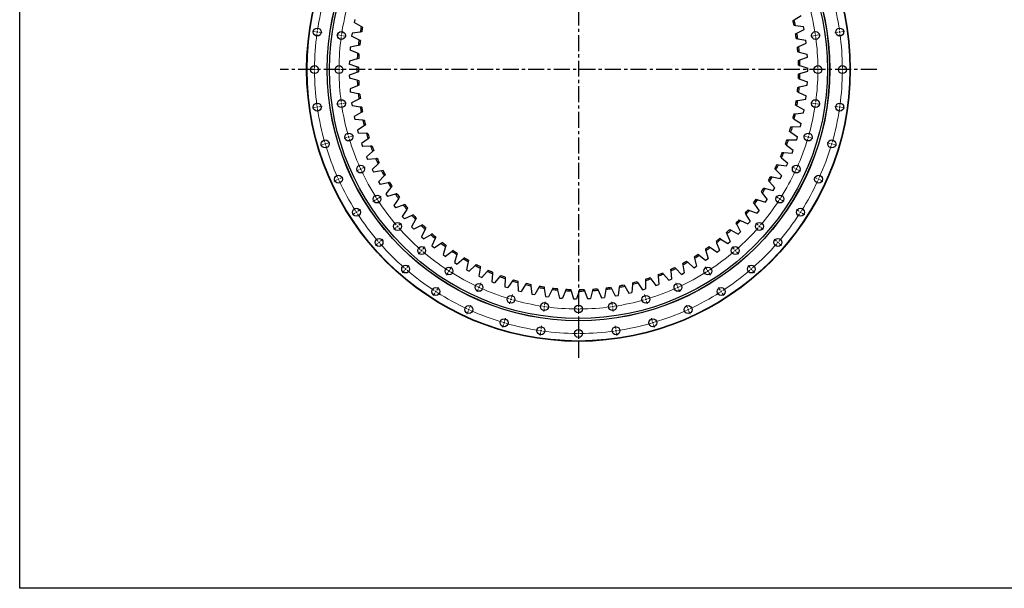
# Model space of a CAD drawing. Header units: millimetres. Extents: x -72 to 7356, y 4059 to 10126.
# Tile 1 of 10: x -72 to 2666, y 4059 to 5641. Entities that reach past the tile are written whole.
import ezdxf

# ---------------------------------------------------------------- set-up
doc = ezdxf.new("R2010")
doc.units = ezdxf.units.MM
doc.header["$LTSCALE"] = 20
doc.linetypes.add('CENTER', pattern=[10.16, 6.35, -1.27, 1.27, -1.27])

msp = doc.modelspace()

# ---------------------------------------------------------------- linework, layer by layer
at = {"linetype": 'CENTER', "ltscale": 0.35}
for p, q in [((1481.6, 6308.9), (1481.6, 4694.8)), ((2311, 5501.9), (652.1, 5501.9))]:
    msp.add_line(p, q, dxfattribs=at)
at = {"color": 7, "linetype": 'Continuous', "lineweight": 25}
for p, q in [((859.3, 5641.2), (857.5, 5632.8)), ((2081.9, 5640), (2101.4, 5651.8)), ((877.4, 5621.7), (857.5, 5632.8)), ((2085.2, 5624.7), (2107.8, 5622.1)), ((2089.2, 5603.2), (2109.4, 5613.7)), ((2109.4, 5613.7), (2107.8, 5622.1)), ((852, 5603), (850.7, 5594.5)), ((871.2, 5584.6), (850.7, 5594.5)), ((874.5, 5606.3), (852, 5603)), ((2091.6, 5587.7), (2114, 5583.7)), ((847, 5564.4), (846.2, 5555.9)), ((869.3, 5569.1), (847, 5564.4)), ((2094.2, 5565.9), (2115, 5575.2)), ((2115, 5575.2), (2114, 5583.7)), ((866.3, 5531.6), (844.4, 5525.6)), ((867.3, 5547.2), (846.2, 5555.9)), ((2095.7, 5550.4), (2117.8, 5545)), ((2097, 5528.5), (2118.3, 5536.5)), ((2118.3, 5536.5), (2117.8, 5545)), ((844.4, 5525.6), (844.1, 5517)), ((865.6, 5509.7), (844.1, 5517)), ((2097.5, 5512.8), (2119.3, 5506.2)), ((2119.3, 5497.6), (2119.3, 5506.2)), ((865.6, 5494), (844.1, 5486.7)), ((844.1, 5486.7), (844.4, 5478.1)), ((866.3, 5472.1), (844.4, 5478.1)), ((2097.5, 5490.9), (2119.3, 5497.6)), ((867.3, 5456.5), (846.2, 5447.9)), ((2095.7, 5453.4), (2117.8, 5458.7)), ((2097, 5475.3), (2118.3, 5467.3)), ((2117.8, 5458.7), (2118.3, 5467.3)), ((846.2, 5447.9), (847, 5439.3)), ((869.3, 5434.7), (847, 5439.3)), ((2094.2, 5437.8), (2115, 5428.5)), ((2114, 5420), (2115, 5428.5)), ((871.2, 5419.1), (850.7, 5409.2)), ((850.7, 5409.2), (852, 5400.8)), ((874.5, 5397.5), (852, 5400.8)), ((2089.2, 5400.6), (2109.4, 5390)), ((2091.6, 5416), (2114, 5420)), ((877.4, 5382.1), (857.5, 5370.9)), ((857.5, 5370.9), (859.3, 5362.6)), ((2085.2, 5379), (2107.8, 5381.6)), ((2107.8, 5381.6), (2109.4, 5390)), ((882, 5360.7), (859.3, 5362.6)), ((885.8, 5345.5), (866.6, 5333.1)), ((2076.6, 5342.4), (2099.3, 5343.6)), ((2081.9, 5363.7), (2101.4, 5352)), ((2099.3, 5343.6), (2101.4, 5352)), ((866.6, 5333.1), (869, 5324.9)), ((891.7, 5324.4), (869, 5324.9)), ((2072.4, 5327.4), (2091.1, 5314.5)), ((2088.5, 5306.3), (2091.1, 5314.5)), ((896.4, 5309.4), (878.1, 5296)), ((878.1, 5296), (880.9, 5287.9)), ((903.6, 5288.7), (880.9, 5287.9)), ((2060.6, 5291.7), (2078.6, 5277.7)), ((2065.8, 5306.5), (2088.5, 5306.3)), ((909.2, 5274.1), (891.7, 5259.6)), ((891.7, 5259.6), (895.1, 5251.6)), ((2052.8, 5271.2), (2075.5, 5269.6)), ((2075.5, 5269.6), (2078.6, 5277.7)), ((917.7, 5253.9), (895.1, 5251.6)), ((924.2, 5239.6), (907.6, 5224)), ((2037.7, 5236.8), (2060.2, 5233.9)), ((2046.7, 5256.8), (2063.8, 5241.7)), ((2060.2, 5233.9), (2063.8, 5241.7)), ((907.6, 5224), (911.4, 5216.3)), ((933.9, 5220), (911.4, 5216.3)), ((941.2, 5206.1), (925.6, 5189.6)), ((2020.5, 5203.4), (2042.8, 5199.1)), ((2030.7, 5222.8), (2046.8, 5206.7)), ((2042.8, 5199.1), (2046.8, 5206.7)), ((925.6, 5189.6), (929.9, 5182.1)), ((952.1, 5187.1), (929.9, 5182.1)), ((2012.7, 5189.8), (2027.8, 5172.8)), ((960.2, 5173.8), (945.7, 5156.3)), ((945.7, 5156.3), (950.4, 5149.1)), ((972.2, 5155.4), (950.4, 5149.1)), ((1992.7, 5158), (2006.7, 5140.1)), ((2001.3, 5171.1), (2023.3, 5165.4)), ((2023.3, 5165.4), (2027.8, 5172.8)), ((981.2, 5142.6), (967.8, 5124.2)), ((967.8, 5124.2), (972.9, 5117.3)), ((994.3, 5125), (972.9, 5117.3)), ((1970.8, 5127.5), (1983.7, 5108.7)), ((1980.1, 5140), (2001.8, 5133)), ((2001.8, 5133), (2006.7, 5140.1)), ((1004.1, 5112.7), (991.7, 5093.6)), ((991.7, 5093.6), (997.3, 5087.1)), ((1018.2, 5096), (997.3, 5087.1)), ((1947, 5098.4), (1958.8, 5078.9)), ((1957.1, 5110.3), (1978.3, 5102)), ((1978.3, 5102), (1983.7, 5108.7)), ((1028.7, 5084.4), (1017.5, 5064.5)), ((1043.8, 5068.5), (1023.5, 5058.3)), ((1921.6, 5070.7), (1932.1, 5050.6)), ((1932.4, 5082.1), (1953, 5072.5)), ((1953, 5072.5), (1958.8, 5078.9)), ((1017.5, 5064.5), (1023.5, 5058.3)), ((1055, 5057.5), (1045.1, 5037)), ((1071, 5042.6), (1051.4, 5031.2)), ((1894.5, 5044.7), (1903.7, 5023.9)), ((1906, 5055.4), (1926, 5044.5)), ((1926, 5044.5), (1932.1, 5050.6)), ((1045.1, 5037), (1051.4, 5031.2)), ((1082.8, 5032.3), (1074.2, 5011.3)), ((1074.2, 5011.3), (1080.9, 5005.8)), ((1099.8, 5018.5), (1080.9, 5005.8)), ((1865.8, 5020.4), (1873.8, 4999.1)), ((1877.9, 5030.3), (1897.3, 5018.3)), ((1897.3, 5018.3), (1903.7, 5023.9)), ((1112.2, 5008.9), (1104.9, 4987.4)), ((1104.9, 4987.4), (1111.8, 4982.3)), ((1130, 4996.1), (1111.8, 4982.3)), ((1142.9, 4987.3), (1136.9, 4965.3)), ((1817.6, 4985.6), (1835.3, 4971.3)), ((1835.8, 4997.9), (1842.4, 4976.1)), ((1848.5, 5007), (1867, 4993.8)), ((1867, 4993.8), (1873.8, 4999.1)), ((1136.9, 4965.3), (1144.2, 4960.8)), ((1161.5, 4975.6), (1144.2, 4960.8)), ((1174.9, 4967.6), (1170.3, 4945.3)), ((1194.1, 4957), (1177.8, 4941.2)), ((1771.8, 4958.5), (1775.8, 4936.1)), ((1785.5, 4966.1), (1802.3, 4950.7)), ((1804.4, 4977.2), (1809.7, 4955.1)), ((1835.3, 4971.3), (1842.4, 4976.1)), ((1170.3, 4945.3), (1177.8, 4941.2)), ((1208.1, 4949.9), (1204.8, 4927.4)), ((1227.9, 4940.5), (1212.6, 4923.7)), ((1242.2, 4934.3), (1240.3, 4911.6)), ((1718, 4933.1), (1732.9, 4915.8)), ((1738.1, 4941.8), (1740.7, 4919.2)), ((1752.3, 4948.5), (1768.1, 4932.2)), ((1768.1, 4932.2), (1775.8, 4936.1)), ((1802.3, 4950.7), (1809.7, 4955.1)), ((1204.8, 4927.4), (1212.6, 4923.7)), ((1240.3, 4911.6), (1248.3, 4908.4)), ((1262.6, 4926.1), (1248.3, 4908.4)), ((1277.3, 4920.7), (1276.8, 4898)), ((1298.1, 4913.8), (1284.9, 4895.3)), ((1313.1, 4909.4), (1314, 4886.6)), ((1334.3, 4903.7), (1322.3, 4884.4)), ((1631.9, 4904.5), (1630.4, 4881.8)), ((1647.1, 4908.5), (1659.7, 4889.6)), ((1668.1, 4914.8), (1667.9, 4892)), ((1682.9, 4919.7), (1696.7, 4901.6)), ((1696.7, 4901.6), (1704.7, 4904.5)), ((1703.5, 4927.2), (1704.7, 4904.5)), ((1732.9, 4915.8), (1740.7, 4919.2)), ((1276.8, 4898), (1284.9, 4895.3)), ((1314, 4886.6), (1322.3, 4884.4)), ((1349.5, 4900.2), (1351.8, 4877.5)), ((1351.8, 4877.5), (1360.2, 4875.8)), ((1371, 4895.9), (1360.2, 4875.8)), ((1386.5, 4893.3), (1390.1, 4870.8)), ((1408.2, 4890.3), (1398.6, 4869.6)), ((1423.7, 4888.6), (1428.7, 4866.4)), ((1445.6, 4886.9), (1437.3, 4865.7)), ((1461.2, 4886.2), (1467.6, 4864.3)), ((1483.2, 4885.9), (1476.2, 4864.2)), ((1498.8, 4886.1), (1506.5, 4864.7)), ((1520.7, 4887.1), (1515, 4865.1)), ((1536.3, 4888.3), (1545.3, 4867.4)), ((1558.1, 4890.6), (1553.8, 4868.3)), ((1573.6, 4892.8), (1583.8, 4872.4)), ((1595.2, 4896.4), (1592.3, 4873.9)), ((1610.6, 4899.5), (1622, 4879.8)), ((1622, 4879.8), (1630.4, 4881.8)), ((1659.7, 4889.6), (1667.9, 4892)), ((1390.1, 4870.8), (1398.6, 4869.6)), ((1428.7, 4866.4), (1437.3, 4865.7)), ((1467.6, 4864.3), (1476.2, 4864.2)), ((1506.5, 4864.7), (1515, 4865.1)), ((1545.3, 4867.4), (1553.8, 4868.3)), ((1583.8, 4872.4), (1592.3, 4873.9))]:
    msp.add_line(p, q, dxfattribs=at)
at = {"color": 0, "linetype": 'Continuous', "lineweight": 18}
for p, q in [((750.1, 5607), (741.7, 5608.2)), ((755.1, 5606.3), (752.6, 5606.7)), ((755.1, 5606.3), (757.5, 5606)), ((760, 5605.6), (768.4, 5604.4)), ((817.4, 5597.4), (809, 5598.6)), ((822.4, 5596.6), (819.9, 5597)), ((822.4, 5596.6), (824.8, 5596.3)), ((827.3, 5595.9), (835.7, 5594.7)), ((2135.9, 5595.9), (2127.4, 5594.7)), ((2140.8, 5596.6), (2138.3, 5596.3)), ((2140.8, 5596.6), (2143.3, 5597)), ((2145.8, 5597.4), (2154.2, 5598.6)), ((2203.2, 5605.6), (2194.8, 5604.4)), ((2208.1, 5606.3), (2205.6, 5606)), ((2208.1, 5606.3), (2210.6, 5606.7)), ((2213.1, 5607), (2221.5, 5608.2)), ((742.6, 5501.9), (734.1, 5501.9)), ((747.6, 5501.9), (745.1, 5501.9)), ((747.6, 5501.9), (750.1, 5501.9)), ((752.6, 5501.9), (761.1, 5501.9)), ((810.6, 5501.9), (802.1, 5501.9)), ((815.6, 5501.9), (813.1, 5501.9)), ((815.6, 5501.9), (818.1, 5501.9)), ((820.6, 5501.9), (829.1, 5501.9)), ((2142.6, 5501.9), (2134.1, 5501.9)), ((2147.6, 5501.9), (2145.1, 5501.9)), ((2147.6, 5501.9), (2150.1, 5501.9)), ((2152.6, 5501.9), (2161.1, 5501.9)), ((2210.6, 5501.9), (2202.1, 5501.9)), ((2215.6, 5501.9), (2213.1, 5501.9)), ((2215.6, 5501.9), (2218.1, 5501.9)), ((2220.6, 5501.9), (2229.1, 5501.9)), ((750.1, 5396.7), (741.7, 5395.5)), ((755.1, 5397.4), (752.6, 5397.1)), ((755.1, 5397.4), (757.5, 5397.8)), ((760, 5398.1), (768.4, 5399.3)), ((817.4, 5406.4), (809, 5405.2)), ((822.4, 5407.1), (819.9, 5406.7)), ((822.4, 5407.1), (824.8, 5407.4)), ((827.3, 5407.8), (835.7, 5409)), ((2135.9, 5407.8), (2127.4, 5409)), ((2140.8, 5407.1), (2138.3, 5407.4)), ((2140.8, 5407.1), (2143.3, 5406.7)), ((2145.8, 5406.4), (2154.2, 5405.2)), ((2203.2, 5398.1), (2194.8, 5399.3)), ((2208.1, 5397.4), (2205.6, 5397.8)), ((2208.1, 5397.4), (2210.6, 5397.1)), ((2213.1, 5396.7), (2221.5, 5395.5)), ((837.8, 5312.8), (829.6, 5310.4)), ((842.6, 5314.2), (840.2, 5313.5)), ((842.6, 5314.2), (845, 5314.9)), ((847.4, 5315.6), (855.5, 5318)), ((2115.8, 5315.6), (2107.7, 5318)), ((2120.6, 5314.2), (2118.2, 5314.9)), ((2120.6, 5314.2), (2123, 5313.5)), ((2125.4, 5312.8), (2133.6, 5310.4)), ((772.5, 5293.7), (764.4, 5291.3)), ((777.3, 5295.1), (774.9, 5294.4)), ((777.3, 5295.1), (779.7, 5295.8)), ((782.1, 5296.5), (790.3, 5298.9)), ((2181.1, 5296.5), (2172.9, 5298.9)), ((2185.9, 5295.1), (2183.5, 5295.8)), ((2185.9, 5295.1), (2188.3, 5294.4)), ((2190.7, 5293.7), (2198.8, 5291.3)), ((880.3, 5227.3), (888.1, 5230.8)), ((2082.9, 5227.3), (2075.1, 5230.8)), ((871.2, 5223.1), (863.5, 5219.6)), ((875.8, 5225.2), (873.5, 5224.2)), ((875.8, 5225.2), (878, 5226.2)), ((2087.4, 5225.2), (2085.1, 5226.2)), ((2087.4, 5225.2), (2089.7, 5224.2)), ((2092, 5223.1), (2099.7, 5219.6)), ((809.4, 5194.9), (801.6, 5191.3)), ((813.9, 5197), (811.6, 5195.9)), ((813.9, 5197), (816.2, 5198)), ((818.5, 5199), (826.2, 5202.6)), ((2144.7, 5199), (2137, 5202.6)), ((2149.3, 5197), (2147, 5198)), ((2149.3, 5197), (2151.5, 5195.9)), ((2153.8, 5194.9), (2161.5, 5191.3)), ((925.5, 5144.5), (932.7, 5149.1)), ((2037.7, 5144.5), (2030.5, 5149.1)), ((917.1, 5139.1), (910, 5134.5)), ((921.3, 5141.8), (919.2, 5140.4)), ((921.3, 5141.8), (923.4, 5143.2)), ((2041.9, 5141.8), (2039.8, 5143.2)), ((2041.9, 5141.8), (2044, 5140.4)), ((2046.1, 5139.1), (2053.2, 5134.5)), ((859.9, 5102.3), (852.8, 5097.7)), ((864.1, 5105), (862, 5103.7)), ((864.1, 5105), (866.2, 5106.4)), ((868.3, 5107.7), (875.5, 5112.3)), ((2094.9, 5107.7), (2087.7, 5112.3)), ((2099.1, 5105), (2097, 5106.4)), ((2099.1, 5105), (2101.2, 5103.7)), ((2103.3, 5102.3), (2110.4, 5097.7)), ((978.3, 5065.7), (980.1, 5067.4)), ((982, 5069), (988.5, 5074.6)), ((1981.1, 5069), (1974.7, 5074.6)), ((1984.9, 5065.7), (1983, 5067.4)), ((974.5, 5062.5), (968.1, 5056.9)), ((978.3, 5065.7), (976.4, 5064.1)), ((1984.9, 5065.7), (1986.8, 5064.1)), ((1988.7, 5062.5), (1995.1, 5056.9)), ((923.1, 5017.9), (916.7, 5012.4)), ((926.9, 5021.2), (925, 5019.6)), ((926.9, 5021.2), (928.8, 5022.8)), ((930.6, 5024.5), (937.1, 5030)), ((2032.5, 5024.5), (2026.1, 5030)), ((2036.3, 5021.2), (2034.4, 5022.8)), ((2036.3, 5021.2), (2038.2, 5019.6)), ((2040.1, 5017.9), (2046.5, 5012.4)), ((1042.2, 4994.8), (1036.6, 4988.3)), ((1045.5, 4998.5), (1043.8, 4996.6)), ((1045.5, 4998.5), (1047.1, 5000.4)), ((1048.7, 5002.3), (1054.3, 5008.7)), ((1914.5, 5002.3), (1908.9, 5008.7)), ((1917.7, 4998.5), (1916.1, 5000.4)), ((1917.7, 4998.5), (1919.4, 4996.6)), ((1921, 4994.8), (1926.6, 4988.3)), ((1004.2, 4950.9), (1009.8, 4957.3)), ((1959, 4950.9), (1953.4, 4957.3)), ((997.6, 4943.4), (992.1, 4936.9)), ((1000.9, 4947.1), (999.3, 4945.3)), ((1000.9, 4947.1), (1002.6, 4949)), ((1118.8, 4937.4), (1114.2, 4930.2)), ((1121.5, 4941.6), (1120.2, 4939.5)), ((1121.5, 4941.6), (1122.9, 4943.7)), ((1124.2, 4945.8), (1128.8, 4952.9)), ((1839, 4945.8), (1834.4, 4952.9)), ((1841.7, 4941.6), (1840.3, 4943.7)), ((1841.7, 4941.6), (1843, 4939.5)), ((1844.4, 4937.4), (1849, 4930.2)), ((1962.3, 4947.1), (1960.6, 4949)), ((1962.3, 4947.1), (1963.9, 4945.3)), ((1965.5, 4943.4), (1971.1, 4936.9)), ((1207, 4900.6), (1210.5, 4908.3)), ((1756.2, 4900.6), (1752.6, 4908.3)), ((1082.1, 4880.2), (1077.5, 4873)), ((1084.8, 4884.4), (1083.4, 4882.3)), ((1084.8, 4884.4), (1086.1, 4886.5)), ((1087.5, 4888.6), (1092.1, 4895.7)), ((1202.8, 4891.5), (1199.3, 4883.8)), ((1204.9, 4896.1), (1203.9, 4893.8)), ((1204.9, 4896.1), (1206, 4898.3)), ((1295.4, 4867.6), (1297.8, 4875.8)), ((1667.8, 4867.6), (1665.4, 4875.8)), ((1758.3, 4896.1), (1757.2, 4898.3)), ((1758.3, 4896.1), (1759.3, 4893.8)), ((1760.3, 4891.5), (1763.9, 4883.8)), ((1875.7, 4888.6), (1871.1, 4895.7)), ((1878.4, 4884.4), (1877.1, 4886.5)), ((1878.4, 4884.4), (1879.8, 4882.3)), ((1881.1, 4880.2), (1885.7, 4873)), ((1292.5, 4858), (1290.2, 4849.9)), ((1294, 4862.8), (1293.3, 4860.4)), ((1294, 4862.8), (1294.7, 4865.2)), ((1387.5, 4847.6), (1388.7, 4856)), ((1481.6, 4840.9), (1481.6, 4849.4)), ((1575.7, 4847.6), (1574.5, 4856)), ((1669.2, 4862.8), (1668.5, 4865.2)), ((1669.2, 4862.8), (1669.9, 4860.4)), ((1670.6, 4858), (1673, 4849.9)), ((1174.6, 4829.6), (1171.1, 4821.9)), ((1176.7, 4834.2), (1175.6, 4831.9)), ((1176.7, 4834.2), (1177.7, 4836.5)), ((1178.8, 4838.7), (1182.3, 4846.5)), ((1386.1, 4837.7), (1384.9, 4829.3)), ((1386.8, 4842.6), (1386.5, 4840.2)), ((1386.8, 4842.6), (1387.2, 4845.1)), ((1481.6, 4835.9), (1481.6, 4838.4)), ((1481.6, 4835.9), (1481.6, 4833.4)), ((1481.6, 4830.9), (1481.6, 4822.4)), ((1576.4, 4842.6), (1576, 4845.1)), ((1576.4, 4842.6), (1576.7, 4840.2)), ((1577.1, 4837.7), (1578.3, 4829.3)), ((1784.4, 4838.7), (1780.9, 4846.5)), ((1786.5, 4834.2), (1785.5, 4836.5)), ((1786.5, 4834.2), (1787.5, 4831.9)), ((1788.6, 4829.6), (1792.1, 4821.9)), ((1273.4, 4792.8), (1271, 4784.6)), ((1274.8, 4797.6), (1274.1, 4795.2)), ((1274.8, 4797.6), (1275.5, 4800)), ((1276.2, 4802.4), (1278.6, 4810.6)), ((1687, 4802.4), (1684.6, 4810.6)), ((1688.4, 4797.6), (1687.7, 4800)), ((1688.4, 4797.6), (1689.1, 4795.2)), ((1689.8, 4792.8), (1692.2, 4784.6)), ((1376.4, 4770.4), (1375.2, 4762)), ((1377.1, 4775.3), (1376.8, 4772.9)), ((1377.1, 4775.3), (1377.5, 4777.8)), ((1377.8, 4780.3), (1379.1, 4788.7)), ((1481.6, 4772.9), (1481.6, 4781.4)), ((1481.6, 4767.9), (1481.6, 4770.4)), ((1481.6, 4767.9), (1481.6, 4765.4)), ((1585.3, 4780.3), (1584.1, 4788.7)), ((1586, 4775.3), (1585.7, 4777.8)), ((1586, 4775.3), (1586.4, 4772.9)), ((1586.8, 4770.4), (1588, 4762)), ((1481.6, 4762.9), (1481.6, 4754.4))]:
    msp.add_line(p, q, dxfattribs=at)
msp.add_lwpolyline([(-72.5, 10126.3), (7356.4, 10126.3), (7356.4, 4059), (-72.5, 4059)], close=True)
at = {"color": 7, "linetype": 'Continuous', "lineweight": 25}
for centre, radius in [((1481.6, 5501.9), 756), ((1481.6, 5501.9), 755), ((1481.6, 5501.9), 699), ((1481.6, 5501.9), 698.5), ((1481.6, 5501.9), 692.5), ((755.1, 5606.3), 11), ((2208.1, 5606.3), 11), ((822.4, 5596.6), 11), ((2140.8, 5596.6), 11), ((747.6, 5501.9), 11), ((815.6, 5501.9), 11), ((2147.6, 5501.9), 11), ((2215.6, 5501.9), 11), ((755.1, 5397.4), 11), ((822.4, 5407.1), 11), ((2140.8, 5407.1), 11), ((2208.1, 5397.4), 11), ((842.6, 5314.2), 11), ((2120.6, 5314.2), 11), ((777.3, 5295.1), 11), ((2185.9, 5295.1), 11), ((875.8, 5225.2), 11), ((2087.4, 5225.2), 11), ((813.9, 5197), 11), ((2149.3, 5197), 11), ((921.3, 5141.8), 11), ((2041.9, 5141.8), 11), ((864.1, 5105), 11), ((2099.1, 5105), 11), ((978.3, 5065.7), 11), ((1984.9, 5065.7), 11), ((926.9, 5021.2), 11), ((2036.3, 5021.2), 11), ((1045.5, 4998.5), 11), ((1917.7, 4998.5), 11), ((1000.9, 4947.1), 11), ((1962.3, 4947.1), 11), ((1121.5, 4941.6), 11), ((1841.7, 4941.6), 11), ((1204.9, 4896.1), 11), ((1758.3, 4896.1), 11), ((1084.8, 4884.4), 11), ((1878.4, 4884.4), 11), ((1294, 4862.8), 11), ((1386.8, 4842.6), 11), ((1576.4, 4842.6), 11), ((1669.2, 4862.8), 11), ((1176.7, 4834.2), 11), ((1481.6, 4835.9), 11), ((1786.5, 4834.2), 11), ((1274.8, 4797.6), 11), ((1688.4, 4797.6), 11), ((1377.1, 4775.3), 11), ((1481.6, 4767.9), 11), ((1586, 4775.3), 11)]:
    msp.add_circle(centre, radius, dxfattribs=at)
at = {"color": 0, "linetype": 'Continuous', "lineweight": 18}
for radius, start, end in [(734, 164.0267, 171.4279), (734, 8.5721, 15.9733), (666, 164.0665, 171.388), (666, 8.612, 15.9335), (734, 172.2085, 179.6097), (734, 171.8182, 172.0133), (734, 171.623, 171.8182), (666, 172.2483, 179.5699), (666, 171.8182, 172.0333), (666, 171.6031, 171.8182), (666, 8.1818, 8.3969), (666, 7.9667, 8.1818), (666, 0.4301, 7.7517), (734, 8.1818, 8.377), (734, 7.9867, 8.1818), (734, 0.3903, 7.7915), (734, 179.8049, 180), (666, 179.7849, 180), (666, 0, 0.2151), (734, 0, 0.1951), (734, 180, 180.1951), (734, 180.3903, 187.7915), (666, 180, 180.2151), (666, 180.4301, 187.7517), (666, 352.2483, 359.5699), (666, 359.7849, 0), (734, 352.2085, 359.6097), (734, 359.8049, 0), (734, 187.9867, 188.1818), (734, 188.1818, 188.377), (666, 187.9667, 188.1818), (666, 188.1818, 188.3969), (666, 188.612, 195.9335), (666, 344.0665, 351.388), (666, 351.6031, 351.8182), (666, 351.8182, 352.0333), (734, 351.623, 351.8182), (734, 351.8182, 352.0133), (734, 188.5721, 195.9733), (734, 344.0267, 351.4279), (666, 196.1486, 196.3636), (666, 196.3636, 196.5787), (666, 343.4213, 343.6364), (666, 343.6364, 343.8514), (734, 196.1685, 196.3636), (734, 196.3636, 196.5588), (734, 196.7539, 204.1552), (666, 196.7938, 204.1153), (666, 335.8847, 343.2062), (734, 335.8448, 343.2461), (734, 343.4412, 343.6364), (734, 343.6364, 343.8315), (666, 204.3304, 204.5455), (666, 204.5455, 204.7605), (666, 204.9756, 212.2971), (666, 327.7029, 335.0244), (666, 335.2395, 335.4545), (666, 335.4545, 335.6696), (734, 204.3503, 204.5455), (734, 204.5455, 204.7406), (734, 204.9358, 212.337), (734, 327.663, 335.0642), (734, 335.2594, 335.4545), (734, 335.4545, 335.6497), (666, 212.5122, 212.7273), (666, 212.7273, 212.9423), (666, 213.1574, 220.4789), (666, 319.5211, 326.8426), (666, 327.0577, 327.2727), (666, 327.2727, 327.4878), (734, 212.5321, 212.7273), (734, 212.7273, 212.9224), (734, 213.1176, 220.5188), (734, 319.4812, 326.8824), (734, 327.0776, 327.2727), (734, 327.2727, 327.4679), (666, 220.694, 220.9091), (666, 319.0909, 319.306), (666, 220.9091, 221.1242), (666, 221.3392, 228.6608), (666, 311.3392, 318.6608), (666, 318.8758, 319.0909), (734, 220.7139, 220.9091), (734, 220.9091, 221.1042), (734, 221.2994, 228.7006), (734, 311.2994, 318.7006), (734, 318.8958, 319.0909), (734, 319.0909, 319.2861), (666, 228.8758, 229.0909), (666, 229.0909, 229.306), (666, 229.5211, 236.8426), (666, 303.1574, 310.4789), (666, 310.694, 310.9091), (666, 310.9091, 311.1242), (734, 228.8958, 229.0909), (734, 229.0909, 229.2861), (734, 229.4812, 236.8824), (666, 237.0577, 237.2727), (666, 237.2727, 237.4878), (666, 237.7029, 245.0244), (666, 294.9756, 302.2971), (666, 302.5122, 302.7273), (666, 302.7273, 302.9423), (734, 303.1176, 310.5188), (734, 310.7139, 310.9091), (734, 310.9091, 311.1042), (734, 237.0776, 237.2727), (734, 237.2727, 237.4679), (734, 237.663, 245.0642), (666, 245.2395, 245.4545), (666, 245.4545, 245.6696), (666, 245.8847, 253.2062), (666, 286.7938, 294.1153), (666, 294.3304, 294.5455), (666, 294.5455, 294.7605), (734, 294.9358, 302.337), (734, 302.5321, 302.7273), (734, 302.7273, 302.9224), (666, 253.4213, 253.6364), (666, 253.6364, 253.8514), (666, 254.0665, 261.388), (666, 278.612, 285.9335), (666, 286.1486, 286.3636), (666, 286.3636, 286.5787), (734, 245.2594, 245.4545), (734, 245.4545, 245.6497), (734, 245.8448, 253.2461), (666, 261.6031, 261.8182), (666, 261.8182, 262.0333), (666, 262.2483, 269.5699), (666, 269.7849, 270), (666, 270, 270.2151), (666, 270.4301, 277.7517), (666, 277.9667, 278.1818), (666, 278.1818, 278.3969), (734, 286.7539, 294.1552), (734, 294.3503, 294.5455), (734, 294.5455, 294.7406), (734, 253.4412, 253.6364), (734, 253.6364, 253.8315), (734, 254.0267, 261.4279), (734, 278.5721, 285.9733), (734, 286.1685, 286.3636), (734, 286.3636, 286.5588), (734, 261.623, 261.8182), (734, 261.8182, 262.0133), (734, 262.2085, 269.6097), (734, 269.8049, 270), (734, 270, 270.1951), (734, 270.3903, 277.7915), (734, 277.9867, 278.1818), (734, 278.1818, 278.377)]:
    msp.add_arc((1481.6, 5501.9), radius, start, end, dxfattribs=at)
at = {"color": 7, "linetype": 'Continuous', "lineweight": 25}
for radius, start, end in [(616, 168.7863, 170.2429), (612, 168.9083, 170.1208), (612, 11.6268, 12.8393), (616, 11.5047, 12.9613), (612, 8.1316, 9.3441), (616, 8.0096, 9.4662), (616, 172.2814, 173.738), (612, 172.4034, 173.616), (612, 4.6365, 5.849), (616, 4.5144, 5.971), (616, 175.7766, 177.2332), (612, 175.8986, 177.1111), (616, 179.2717, 180.7283), (612, 179.3937, 180.6063), (612, 1.1413, 2.3538), (616, 1.0193, 2.4759), (612, 357.6462, 358.8587), (616, 357.5241, 358.9807), (616, 182.7668, 184.2234), (612, 182.8889, 184.1014), (612, 354.151, 355.3635), (616, 354.029, 355.4856), (616, 186.262, 187.7186), (612, 186.384, 187.5966), (616, 189.7571, 191.2137), (612, 189.8792, 191.0917), (612, 350.6559, 351.8684), (616, 350.5338, 351.9904), (612, 347.1607, 348.3732), (616, 347.0387, 348.4953), (616, 193.2523, 194.7089), (612, 193.3743, 194.5868), (612, 343.6656, 344.8781), (616, 343.5435, 345.0001), (616, 196.7474, 198.204), (612, 196.8695, 198.082), (616, 200.2426, 201.6992), (612, 200.3646, 201.5771), (612, 340.1704, 341.383), (616, 340.0484, 341.505), (612, 336.6753, 337.8878), (616, 336.5533, 338.0099), (616, 203.7377, 205.1943), (612, 203.8598, 205.0723), (612, 333.1801, 334.3927), (616, 333.0581, 334.5147), (616, 207.2329, 208.6895), (612, 207.3549, 208.5674), (612, 329.685, 330.8975), (616, 329.563, 331.0196), (616, 210.728, 212.1846), (612, 210.8501, 212.0626), (616, 214.2232, 215.6798), (612, 214.3452, 215.5577), (612, 326.1899, 327.4024), (616, 326.0678, 327.5244), (616, 217.7183, 219.1749), (612, 217.8403, 219.0529), (612, 322.6947, 323.9072), (616, 322.5727, 324.0293), (616, 221.2134, 222.6701), (612, 221.3355, 222.548), (612, 319.1996, 320.4121), (616, 319.0775, 320.5341), (616, 224.7086, 226.1652), (612, 224.8306, 226.0432), (612, 315.7044, 316.9169), (616, 315.5824, 317.039), (616, 228.2037, 229.6603), (612, 228.3258, 229.5383), (612, 312.2093, 313.4218), (616, 312.0872, 313.5438), (616, 231.6989, 233.1555), (612, 231.8209, 233.0334), (612, 308.7141, 309.9266), (616, 308.5921, 310.0487), (616, 235.194, 236.6506), (612, 235.3161, 236.5286), (612, 301.7238, 302.9364), (616, 301.6018, 303.0584), (612, 305.219, 306.4315), (616, 305.0969, 306.5535), (616, 238.6892, 240.1458), (612, 238.8112, 240.0237), (616, 242.1843, 243.6409), (612, 242.3064, 243.5189), (612, 298.2287, 299.4412), (616, 298.1066, 299.5633), (616, 245.6795, 247.1361), (612, 245.8015, 247.014), (612, 249.2967, 250.5092), (612, 291.2384, 292.4509), (616, 291.1164, 292.573), (612, 294.7335, 295.9461), (616, 294.6115, 296.0681), (616, 249.1746, 250.6312), (616, 252.6698, 254.1264), (612, 252.7918, 254.0043), (616, 256.1649, 257.6215), (612, 256.2869, 257.4995), (612, 280.753, 281.9655), (616, 284.1261, 285.5827), (612, 284.2481, 285.4606), (612, 287.7433, 288.9558), (616, 287.6212, 289.0778), (616, 259.66, 261.1167), (612, 259.7821, 260.9946), (616, 263.1552, 264.6118), (612, 263.2772, 264.4898), (616, 266.6503, 268.1069), (612, 266.7724, 267.9849), (616, 270.1455, 271.6021), (612, 270.2675, 271.48), (616, 273.6406, 275.0972), (612, 273.7627, 274.9752), (616, 277.1358, 278.5924), (612, 277.2578, 278.4703), (616, 280.6309, 282.0875)]:
    msp.add_arc((1481.6, 5501.9), radius, start, end, dxfattribs=at)
for points in [[(881, 5619.6), (879.8, 5620.3), (878.6, 5621), (877.4, 5621.7)], [(2078.3, 5637.9), (2079.5, 5638.6), (2080.7, 5639.3), (2081.9, 5640)], [(2081, 5625.2), (2082.4, 5625), (2083.8, 5624.9), (2085.2, 5624.7)], [(878.7, 5606.9), (877.3, 5606.7), (875.9, 5606.5), (874.5, 5606.3)], [(2085.5, 5601.2), (2086.7, 5601.9), (2088, 5602.5), (2089.2, 5603.2)], [(2087.4, 5588.4), (2088.8, 5588.2), (2090.2, 5587.9), (2091.6, 5587.7)], [(873.4, 5569.9), (872, 5569.6), (870.6, 5569.3), (869.3, 5569.1)], [(875, 5582.8), (873.7, 5583.4), (872.4, 5584), (871.2, 5584.6)], [(2090.4, 5564.2), (2091.7, 5564.8), (2093, 5565.4), (2094.2, 5565.9)], [(870.4, 5532.7), (869, 5532.3), (867.7, 5532), (866.3, 5531.6)], [(871.2, 5545.6), (869.9, 5546.2), (868.6, 5546.7), (867.3, 5547.2)], [(2091.6, 5551.3), (2093, 5551), (2094.3, 5550.7), (2095.7, 5550.4)], [(869.6, 5508.3), (868.3, 5508.8), (867, 5509.2), (865.6, 5509.7)], [(2093.1, 5527), (2094.4, 5527.5), (2095.7, 5528), (2097, 5528.5)], [(2093.5, 5514.1), (2094.8, 5513.6), (2096.2, 5513.2), (2097.5, 5512.8)], [(869.6, 5495.4), (868.3, 5494.9), (867, 5494.5), (865.6, 5494)], [(2093.5, 5489.7), (2094.8, 5490.1), (2096.2, 5490.5), (2097.5, 5490.9)], [(870.4, 5471), (869, 5471.4), (867.7, 5471.8), (866.3, 5472.1)], [(871.2, 5458.1), (869.9, 5457.6), (868.6, 5457), (867.3, 5456.5)], [(2091.6, 5452.4), (2093, 5452.7), (2094.3, 5453.1), (2095.7, 5453.4)], [(2093.1, 5476.7), (2094.4, 5476.2), (2095.7, 5475.7), (2097, 5475.3)], [(873.4, 5433.8), (872, 5434.1), (870.6, 5434.4), (869.3, 5434.7)], [(2090.4, 5439.5), (2091.7, 5438.9), (2093, 5438.4), (2094.2, 5437.8)], [(875, 5421), (873.7, 5420.4), (872.4, 5419.7), (871.2, 5419.1)], [(878.7, 5396.9), (877.3, 5397.1), (875.9, 5397.3), (874.5, 5397.5)], [(2085.5, 5402.5), (2086.7, 5401.9), (2088, 5401.2), (2089.2, 5400.6)], [(2087.4, 5415.3), (2088.8, 5415.5), (2090.2, 5415.8), (2091.6, 5416)], [(881, 5384.1), (879.8, 5383.4), (878.6, 5382.8), (877.4, 5382.1)], [(2081, 5378.5), (2082.4, 5378.7), (2083.8, 5378.8), (2085.2, 5379)], [(886.2, 5360.3), (884.8, 5360.4), (883.4, 5360.5), (882, 5360.7)], [(889.3, 5347.7), (888.1, 5347), (887, 5346.2), (885.8, 5345.5)], [(2072.4, 5342.2), (2073.8, 5342.3), (2075.2, 5342.4), (2076.6, 5342.4)], [(2078.3, 5365.9), (2079.5, 5365.1), (2080.7, 5364.4), (2081.9, 5363.7)], [(895.9, 5324.3), (894.5, 5324.3), (893.1, 5324.3), (891.7, 5324.4)], [(2068.9, 5329.7), (2070, 5329), (2071.2, 5328.2), (2072.4, 5327.4)], [(899.8, 5311.9), (898.7, 5311.1), (897.6, 5310.3), (896.4, 5309.4)], [(907.8, 5288.9), (906.4, 5288.8), (905, 5288.8), (903.6, 5288.7)], [(2057.3, 5294.3), (2058.4, 5293.4), (2059.5, 5292.5), (2060.6, 5291.7)], [(2061.6, 5306.5), (2063, 5306.5), (2064.4, 5306.5), (2065.8, 5306.5)], [(912.5, 5276.8), (911.4, 5275.9), (910.3, 5275), (909.2, 5274.1)], [(2043.6, 5259.5), (2044.6, 5258.6), (2045.7, 5257.7), (2046.7, 5256.8)], [(2048.6, 5271.5), (2050, 5271.4), (2051.4, 5271.3), (2052.8, 5271.2)], [(921.9, 5254.3), (920.5, 5254.2), (919.1, 5254), (917.7, 5253.9)], [(927.3, 5242.5), (926.2, 5241.6), (925.2, 5240.6), (924.2, 5239.6)], [(2033.5, 5237.4), (2034.9, 5237.2), (2036.3, 5237), (2037.7, 5236.8)], [(938, 5220.7), (936.6, 5220.4), (935.3, 5220.2), (933.9, 5220)], [(944.1, 5209.2), (943.1, 5208.2), (942.2, 5207.2), (941.2, 5206.1)], [(2016.3, 5204.2), (2017.7, 5203.9), (2019.1, 5203.7), (2020.5, 5203.4)], [(2027.8, 5225.7), (2028.7, 5224.7), (2029.7, 5223.8), (2030.7, 5222.8)], [(956.2, 5188), (954.8, 5187.7), (953.4, 5187.4), (952.1, 5187.1)], [(962.9, 5177), (962, 5175.9), (961.1, 5174.8), (960.2, 5173.8)], [(2009.9, 5193), (2010.8, 5191.9), (2011.8, 5190.9), (2012.7, 5189.8)], [(976.3, 5156.6), (974.9, 5156.2), (973.6, 5155.8), (972.2, 5155.4)], [(1990.1, 5161.3), (1991, 5160.2), (1991.8, 5159.1), (1992.7, 5158)], [(1997.2, 5172.2), (1998.5, 5171.8), (1999.9, 5171.5), (2001.3, 5171.1)], [(983.7, 5146), (982.9, 5144.8), (982, 5143.7), (981.2, 5142.6)], [(998.3, 5126.4), (997, 5126), (995.6, 5125.5), (994.3, 5125)], [(1968.4, 5131), (1969.2, 5129.8), (1970, 5128.6), (1970.8, 5127.5)], [(1976.1, 5141.3), (1977.5, 5140.9), (1978.8, 5140.5), (1980.1, 5140)], [(1006.3, 5116.3), (1005.6, 5115.1), (1004.8, 5113.9), (1004.1, 5112.7)], [(1022.1, 5097.7), (1020.8, 5097.1), (1019.5, 5096.6), (1018.2, 5096)], [(1944.9, 5102), (1945.6, 5100.8), (1946.3, 5099.6), (1947, 5098.4)], [(1953.2, 5111.9), (1954.5, 5111.3), (1955.8, 5110.8), (1957.1, 5110.3)], [(1030.7, 5088), (1030, 5086.8), (1029.4, 5085.6), (1028.7, 5084.4)], [(1047.6, 5070.4), (1046.3, 5069.8), (1045.1, 5069.1), (1043.8, 5068.5)], [(1919.6, 5074.5), (1920.3, 5073.2), (1920.9, 5072), (1921.6, 5070.7)], [(1928.6, 5083.8), (1929.8, 5083.2), (1931.1, 5082.7), (1932.4, 5082.1)], [(1056.8, 5061.3), (1056.2, 5060), (1055.6, 5058.8), (1055, 5057.5)], [(1074.7, 5044.7), (1073.5, 5044), (1072.2, 5043.3), (1071, 5042.6)], [(1892.8, 5048.6), (1893.3, 5047.3), (1893.9, 5046), (1894.5, 5044.7)], [(1902.3, 5057.4), (1903.5, 5056.7), (1904.7, 5056), (1906, 5055.4)], [(1084.4, 5036.2), (1083.9, 5034.9), (1083.4, 5033.6), (1082.8, 5032.3)], [(1103.3, 5020.8), (1102.1, 5020), (1101, 5019.2), (1099.8, 5018.5)], [(1113.6, 5012.9), (1113.1, 5011.6), (1112.7, 5010.2), (1112.2, 5008.9)], [(1864.4, 5024.3), (1864.8, 5023), (1865.3, 5021.7), (1865.8, 5020.4)], [(1874.4, 5032.5), (1875.6, 5031.8), (1876.8, 5031.1), (1877.9, 5030.3)], [(1133.3, 4998.6), (1132.2, 4997.8), (1131.1, 4996.9), (1130, 4996.1)], [(1144.1, 4991.4), (1143.7, 4990), (1143.3, 4988.7), (1142.9, 4987.3)], [(1814.3, 4988.2), (1815.4, 4987.3), (1816.5, 4986.5), (1817.6, 4985.6)], [(1834.5, 5001.9), (1834.9, 5000.5), (1835.4, 4999.2), (1835.8, 4997.9)], [(1845, 5009.5), (1846.2, 5008.7), (1847.3, 5007.8), (1848.5, 5007)], [(1164.7, 4978.3), (1163.6, 4977.4), (1162.5, 4976.5), (1161.5, 4975.6)], [(1175.8, 4971.7), (1175.5, 4970.4), (1175.2, 4969), (1174.9, 4967.6)], [(1197.2, 4960), (1196.2, 4959), (1195.2, 4958), (1194.1, 4957)], [(1771.1, 4962.7), (1771.3, 4961.3), (1771.6, 4959.9), (1771.8, 4958.5)], [(1782.4, 4968.9), (1783.4, 4968), (1784.5, 4967), (1785.5, 4966.1)], [(1803.4, 4981.3), (1803.7, 4979.9), (1804.1, 4978.6), (1804.4, 4977.2)], [(1208.7, 4954.1), (1208.5, 4952.7), (1208.3, 4951.3), (1208.1, 4949.9)], [(1230.7, 4943.6), (1229.8, 4942.6), (1228.8, 4941.6), (1227.9, 4940.5)], [(1242.6, 4938.5), (1242.5, 4937.1), (1242.4, 4935.7), (1242.2, 4934.3)], [(1265.2, 4929.4), (1264.3, 4928.3), (1263.5, 4927.2), (1262.6, 4926.1)], [(1703.3, 4931.4), (1703.4, 4930), (1703.4, 4928.6), (1703.5, 4927.2)], [(1715.3, 4936.3), (1716.2, 4935.2), (1717.1, 4934.1), (1718, 4933.1)], [(1737.6, 4946), (1737.8, 4944.6), (1738, 4943.2), (1738.1, 4941.8)], [(1749.4, 4951.6), (1750.3, 4950.5), (1751.3, 4949.5), (1752.3, 4948.5)], [(1277.4, 4924.9), (1277.4, 4923.5), (1277.3, 4922.1), (1277.3, 4920.7)], [(1300.5, 4917.3), (1299.7, 4916.1), (1298.9, 4915), (1298.1, 4913.8)], [(1312.9, 4913.6), (1313, 4912.2), (1313.1, 4910.8), (1313.1, 4909.4)], [(1336.5, 4907.3), (1335.8, 4906.1), (1335, 4904.9), (1334.3, 4903.7)], [(1349.1, 4904.4), (1349.3, 4903), (1349.4, 4901.6), (1349.5, 4900.2)], [(1608.5, 4903.2), (1609.2, 4901.9), (1609.9, 4900.7), (1610.6, 4899.5)], [(1632.2, 4908.7), (1632.1, 4907.3), (1632, 4905.9), (1631.9, 4904.5)], [(1644.7, 4912), (1645.5, 4910.8), (1646.3, 4909.7), (1647.1, 4908.5)], [(1668.1, 4919), (1668.1, 4917.6), (1668.1, 4916.2), (1668.1, 4914.8)], [(1680.4, 4923.1), (1681.2, 4921.9), (1682.1, 4920.8), (1682.9, 4919.7)], [(1373, 4899.6), (1372.4, 4898.3), (1371.7, 4897.1), (1371, 4895.9)], [(1385.8, 4897.4), (1386, 4896), (1386.2, 4894.6), (1386.5, 4893.3)], [(1409.9, 4894.1), (1409.4, 4892.8), (1408.8, 4891.5), (1408.2, 4890.3)], [(1422.8, 4892.7), (1423.1, 4891.3), (1423.4, 4890), (1423.7, 4888.6)], [(1447.1, 4890.8), (1446.6, 4889.5), (1446.1, 4888.2), (1445.6, 4886.9)], [(1460.1, 4890.2), (1460.5, 4888.9), (1460.9, 4887.5), (1461.2, 4886.2)], [(1484.4, 4889.9), (1484, 4888.5), (1483.6, 4887.2), (1483.2, 4885.9)], [(1497.4, 4890.1), (1497.9, 4888.7), (1498.3, 4887.4), (1498.8, 4886.1)], [(1521.8, 4891.2), (1521.4, 4889.8), (1521.1, 4888.5), (1520.7, 4887.1)], [(1534.7, 4892.2), (1535.2, 4890.9), (1535.8, 4889.6), (1536.3, 4888.3)], [(1558.9, 4894.8), (1558.6, 4893.4), (1558.4, 4892), (1558.1, 4890.6)], [(1571.7, 4896.5), (1572.4, 4895.3), (1573, 4894), (1573.6, 4892.8)], [(1595.8, 4900.6), (1595.6, 4899.2), (1595.4, 4897.8), (1595.2, 4896.4)]]:
    msp.add_open_spline(points, degree=3, dxfattribs=at)

doc.saveas('drawing.dxf')
